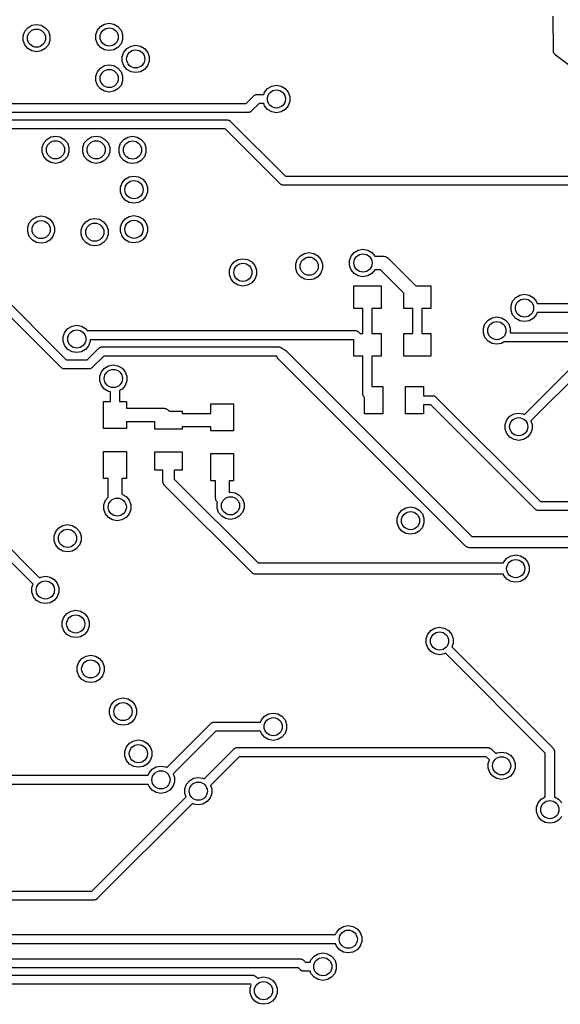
# Model space of a CAD drawing. Extents: x 85.4 to 167.1, y -165.3 to -88.8.
# Tile 9 of 12: x 132.1 to 144, y -125.4 to -103.7. Entities that reach past the tile are written whole.
import ezdxf

# ---------------------------------------------------------------- set-up
doc = ezdxf.new("R2010")
doc.units = 0
doc.header["$MEASUREMENT"] = 0
doc.layers.add('BLACK', color=7, linetype='CONTINUOUS')

msp = doc.modelspace()

# ---------------------------------------------------------------- linework, layer by layer
at = {"layer": 'Black'}
for p, q in [((143.863, -104.366), (143.861, -103.595)), ((132.222, -103.931), (132.289, -103.851)), ((132.289, -103.851), (132.379, -103.798)), ((132.379, -103.798), (132.482, -103.78)), ((132.482, -103.78), (132.585, -103.798)), ((132.585, -103.798), (132.676, -103.851)), ((132.676, -103.851), (132.743, -103.931)), ((133.822, -103.906), (133.889, -103.825)), ((133.889, -103.825), (133.98, -103.773)), ((133.98, -103.773), (134.083, -103.755)), ((134.083, -103.755), (134.186, -103.773)), ((134.186, -103.773), (134.276, -103.825)), ((134.276, -103.825), (134.343, -103.906)), ((132.186, -104.029), (132.222, -103.931)), ((132.186, -104.134), (132.186, -104.029)), ((132.743, -103.931), (132.779, -104.029)), ((132.779, -104.029), (132.779, -104.134)), ((133.786, -104.004), (133.822, -103.906)), ((133.786, -104.108), (133.786, -104.004)), ((134.343, -103.906), (134.379, -104.004)), ((134.379, -104.004), (134.379, -104.108)), ((132.222, -104.232), (132.186, -104.134)), ((132.289, -104.312), (132.222, -104.232)), ((132.379, -104.364), (132.289, -104.312)), ((132.676, -104.312), (132.585, -104.364)), ((132.743, -104.232), (132.676, -104.312)), ((132.779, -104.134), (132.743, -104.232)), ((133.822, -104.207), (133.786, -104.108)), ((133.889, -104.287), (133.822, -104.207)), ((133.98, -104.339), (133.889, -104.287)), ((134.276, -104.287), (134.186, -104.339)), ((134.343, -104.207), (134.276, -104.287)), ((134.379, -104.108), (134.343, -104.207)), ((134.406, -104.388), (134.473, -104.308)), ((134.473, -104.308), (134.564, -104.256)), ((134.564, -104.256), (134.667, -104.238)), ((134.667, -104.238), (134.77, -104.256)), ((134.77, -104.256), (134.86, -104.308)), ((134.86, -104.308), (134.928, -104.388)), ((132.482, -104.383), (132.379, -104.364)), ((132.585, -104.364), (132.482, -104.383)), ((134.083, -104.357), (133.98, -104.339)), ((134.186, -104.339), (134.083, -104.357)), ((134.37, -104.486), (134.406, -104.388)), ((134.37, -104.591), (134.37, -104.486)), ((134.928, -104.388), (134.963, -104.486)), ((134.963, -104.486), (134.963, -104.591)), ((143.865, -104.377), (143.863, -104.366)), ((143.866, -104.389), (143.865, -104.377)), ((143.868, -104.394), (143.866, -104.389)), ((143.869, -104.4), (143.868, -104.394)), ((143.875, -104.41), (143.869, -104.4)), ((143.879, -104.42), (143.875, -104.41)), ((143.884, -104.425), (143.879, -104.42)), ((143.887, -104.43), (143.884, -104.425)), ((143.895, -104.438), (143.887, -104.43)), ((143.903, -104.446), (143.895, -104.438)), ((145.731, -105.821), (143.903, -104.446)), ((133.822, -104.82), (133.889, -104.74)), ((133.889, -104.74), (133.98, -104.687)), ((133.98, -104.687), (134.083, -104.669)), ((134.083, -104.669), (134.186, -104.687)), ((134.186, -104.687), (134.276, -104.74)), ((134.276, -104.74), (134.343, -104.82)), ((134.406, -104.689), (134.37, -104.591)), ((134.473, -104.769), (134.406, -104.689)), ((134.928, -104.689), (134.86, -104.769)), ((134.963, -104.591), (134.928, -104.689)), ((133.786, -104.918), (133.822, -104.82)), ((133.786, -105.023), (133.786, -104.918)), ((134.343, -104.82), (134.379, -104.918)), ((134.379, -104.918), (134.379, -105.023)), ((134.564, -104.822), (134.473, -104.769)), ((134.667, -104.84), (134.564, -104.822)), ((134.77, -104.822), (134.667, -104.84)), ((134.86, -104.769), (134.77, -104.822)), ((133.822, -105.121), (133.786, -105.023)), ((133.889, -105.201), (133.822, -105.121)), ((134.343, -105.121), (134.276, -105.201)), ((134.379, -105.023), (134.343, -105.121)), ((137.571, -105.191), (137.662, -105.138)), ((137.662, -105.138), (137.765, -105.12)), ((137.765, -105.12), (137.868, -105.138)), ((137.868, -105.138), (137.958, -105.191)), ((133.98, -105.253), (133.889, -105.201)), ((134.083, -105.272), (133.98, -105.253)), ((134.186, -105.253), (134.083, -105.272)), ((134.276, -105.201), (134.186, -105.253)), ((137.099, -105.521), (137.27, -105.351)), ((137.27, -105.351), (137.273, -105.348)), ((137.273, -105.348), (137.276, -105.345)), ((137.276, -105.345), (137.287, -105.338)), ((137.287, -105.338), (137.298, -105.331)), ((137.298, -105.331), (137.302, -105.33)), ((137.302, -105.33), (137.306, -105.327)), ((137.306, -105.327), (137.319, -105.325)), ((137.319, -105.325), (137.332, -105.322)), ((137.332, -105.322), (137.336, -105.322)), ((137.336, -105.322), (137.34, -105.321)), ((137.34, -105.321), (137.485, -105.321)), ((137.485, -105.321), (137.504, -105.271)), ((137.504, -105.271), (137.571, -105.191)), ((137.958, -105.191), (138.025, -105.271)), ((138.025, -105.271), (138.061, -105.369)), ((138.061, -105.369), (138.061, -105.474)), ((128.404, -105.521), (137.099, -105.521)), ((137.382, -105.521), (137.211, -105.692)), ((137.485, -105.521), (137.382, -105.521)), ((137.504, -105.572), (137.485, -105.521)), ((137.571, -105.652), (137.504, -105.572)), ((138.025, -105.572), (137.958, -105.652)), ((138.061, -105.474), (138.025, -105.572)), ((137.14, -105.721), (128.445, -105.721)), ((137.145, -105.72), (137.14, -105.721)), ((137.149, -105.721), (137.145, -105.72)), ((137.162, -105.717), (137.149, -105.721)), ((137.175, -105.715), (137.162, -105.717)), ((137.178, -105.713), (137.175, -105.715)), ((137.183, -105.712), (137.178, -105.713)), ((137.193, -105.704), (137.183, -105.712)), ((137.205, -105.698), (137.193, -105.704)), ((137.208, -105.694), (137.205, -105.698)), ((137.211, -105.692), (137.208, -105.694)), ((137.662, -105.704), (137.571, -105.652)), ((137.765, -105.723), (137.662, -105.704)), ((137.868, -105.704), (137.765, -105.723)), ((137.958, -105.652), (137.868, -105.704)), ((129.202, -105.881), (136.679, -105.881)), ((136.679, -105.881), (136.683, -105.882)), ((136.683, -105.882), (136.687, -105.882)), ((136.687, -105.882), (136.7, -105.885)), ((136.7, -105.885), (136.713, -105.887)), ((136.713, -105.887), (136.717, -105.89)), ((136.717, -105.89), (136.721, -105.891)), ((136.721, -105.891), (136.732, -105.898)), ((136.732, -105.898), (136.743, -105.905)), ((136.743, -105.905), (136.746, -105.908)), ((136.746, -105.908), (136.749, -105.911)), ((136.749, -105.911), (137.961, -107.122)), ((136.637, -106.081), (129.243, -106.081)), ((132.707, -106.311), (132.797, -106.258)), ((132.797, -106.258), (132.9, -106.24)), ((132.9, -106.24), (132.9, -106.24)), ((132.9, -106.24), (133.003, -106.258)), ((133.003, -106.258), (133.094, -106.311)), ((133.603, -106.311), (133.693, -106.258)), ((133.693, -106.258), (133.796, -106.24)), ((133.796, -106.24), (133.899, -106.258)), ((133.899, -106.258), (133.99, -106.311)), ((134.402, -106.315), (134.493, -106.262)), ((134.493, -106.262), (134.596, -106.244)), ((134.596, -106.244), (134.699, -106.262)), ((134.699, -106.262), (134.79, -106.315)), ((137.849, -107.293), (136.637, -106.081)), ((132.604, -106.489), (132.64, -106.391)), ((132.64, -106.391), (132.707, -106.311)), ((133.094, -106.311), (133.161, -106.391)), ((133.161, -106.391), (133.197, -106.489)), ((133.5, -106.489), (133.535, -106.391)), ((133.535, -106.391), (133.603, -106.311)), ((133.99, -106.311), (134.057, -106.391)), ((134.057, -106.391), (134.093, -106.489)), ((134.299, -106.493), (134.335, -106.395)), ((134.335, -106.395), (134.402, -106.315)), ((134.79, -106.315), (134.857, -106.395)), ((134.857, -106.395), (134.893, -106.493)), ((132.604, -106.594), (132.604, -106.489)), ((132.64, -106.692), (132.604, -106.594)), ((132.707, -106.772), (132.64, -106.692)), ((133.161, -106.692), (133.094, -106.772)), ((133.197, -106.594), (133.161, -106.692)), ((133.197, -106.489), (133.197, -106.594)), ((133.5, -106.594), (133.5, -106.489)), ((133.535, -106.692), (133.5, -106.594)), ((133.603, -106.772), (133.535, -106.692)), ((134.057, -106.692), (133.99, -106.772)), ((134.093, -106.594), (134.057, -106.692)), ((134.093, -106.489), (134.093, -106.594)), ((134.299, -106.598), (134.299, -106.493)), ((134.335, -106.696), (134.299, -106.598)), ((134.402, -106.776), (134.335, -106.696)), ((134.857, -106.696), (134.79, -106.776)), ((134.893, -106.598), (134.857, -106.696)), ((134.893, -106.493), (134.893, -106.598)), ((132.797, -106.824), (132.707, -106.772)), ((132.9, -106.843), (132.797, -106.824)), ((133.003, -106.824), (132.9, -106.843)), ((132.9, -106.843), (132.9, -106.843)), ((132.9, -106.843), (132.9, -106.843)), ((133.094, -106.772), (133.003, -106.824)), ((133.693, -106.824), (133.603, -106.772)), ((133.796, -106.843), (133.693, -106.824)), ((133.899, -106.824), (133.796, -106.843)), ((133.99, -106.772), (133.899, -106.824)), ((134.493, -106.828), (134.402, -106.776)), ((134.596, -106.846), (134.493, -106.828)), ((134.699, -106.828), (134.596, -106.846)), ((134.79, -106.776), (134.699, -106.828)), ((134.434, -107.188), (134.525, -107.136)), ((134.525, -107.136), (134.628, -107.118)), ((134.628, -107.118), (134.731, -107.136)), ((134.731, -107.136), (134.821, -107.188)), ((137.961, -107.122), (151.473, -107.122)), ((134.331, -107.366), (134.367, -107.268)), ((134.367, -107.268), (134.434, -107.188)), ((134.821, -107.188), (134.888, -107.268)), ((134.888, -107.268), (134.924, -107.366)), ((137.852, -107.295), (137.849, -107.293)), ((137.855, -107.299), (137.852, -107.295)), ((137.866, -107.305), (137.855, -107.299)), ((137.877, -107.313), (137.866, -107.305)), ((137.881, -107.314), (137.877, -107.313)), ((137.885, -107.316), (137.881, -107.314)), ((137.898, -107.318), (137.885, -107.316)), ((137.911, -107.322), (137.898, -107.318)), ((137.915, -107.321), (137.911, -107.322)), ((137.919, -107.322), (137.915, -107.321)), ((151.431, -107.322), (137.919, -107.322)), ((134.331, -107.471), (134.331, -107.366)), ((134.367, -107.569), (134.331, -107.471)), ((134.434, -107.649), (134.367, -107.569)), ((134.888, -107.569), (134.821, -107.649)), ((134.924, -107.471), (134.888, -107.569)), ((134.924, -107.366), (134.924, -107.471)), ((134.525, -107.702), (134.434, -107.649)), ((134.628, -107.72), (134.525, -107.702)), ((134.731, -107.702), (134.628, -107.72)), ((134.821, -107.649), (134.731, -107.702)), ((132.481, -108.015), (132.584, -107.997)), ((132.584, -107.997), (132.687, -108.015)), ((134.525, -108.009), (134.628, -107.991)), ((134.628, -107.991), (134.731, -108.009)), ((132.288, -108.246), (132.323, -108.147)), ((132.323, -108.147), (132.391, -108.067)), ((132.391, -108.067), (132.481, -108.015)), ((132.687, -108.015), (132.778, -108.067)), ((132.778, -108.067), (132.845, -108.147)), ((132.845, -108.147), (132.881, -108.246)), ((133.468, -108.303), (133.504, -108.205)), ((133.504, -108.205), (133.571, -108.125)), ((133.571, -108.125), (133.662, -108.072)), ((133.662, -108.072), (133.765, -108.054)), ((133.765, -108.054), (133.868, -108.072)), ((133.868, -108.072), (133.958, -108.125)), ((133.958, -108.125), (134.025, -108.205)), ((134.025, -108.205), (134.061, -108.303)), ((134.331, -108.24), (134.367, -108.142)), ((134.367, -108.142), (134.434, -108.061)), ((134.434, -108.061), (134.525, -108.009)), ((134.731, -108.009), (134.821, -108.061)), ((134.821, -108.061), (134.888, -108.142)), ((134.888, -108.142), (134.924, -108.24)), ((132.288, -108.35), (132.288, -108.246)), ((132.323, -108.448), (132.288, -108.35)), ((132.881, -108.35), (132.845, -108.448)), ((132.881, -108.246), (132.881, -108.35)), ((133.468, -108.408), (133.468, -108.303)), ((133.504, -108.506), (133.468, -108.408)), ((134.061, -108.408), (134.025, -108.506)), ((134.061, -108.303), (134.061, -108.408)), ((134.331, -108.344), (134.331, -108.24)), ((134.367, -108.443), (134.331, -108.344)), ((134.924, -108.344), (134.888, -108.443)), ((134.924, -108.24), (134.924, -108.344)), ((132.391, -108.529), (132.323, -108.448)), ((132.481, -108.581), (132.391, -108.529)), ((132.584, -108.599), (132.481, -108.581)), ((132.687, -108.581), (132.584, -108.599)), ((132.778, -108.529), (132.687, -108.581)), ((132.845, -108.448), (132.778, -108.529)), ((133.571, -108.586), (133.504, -108.506)), ((133.662, -108.638), (133.571, -108.586)), ((133.765, -108.656), (133.662, -108.638)), ((133.868, -108.638), (133.765, -108.656)), ((133.958, -108.586), (133.868, -108.638)), ((134.025, -108.506), (133.958, -108.586)), ((134.434, -108.523), (134.367, -108.443)), ((134.525, -108.575), (134.434, -108.523)), ((134.628, -108.593), (134.525, -108.575)), ((134.731, -108.575), (134.628, -108.593)), ((134.821, -108.523), (134.731, -108.575)), ((134.888, -108.443), (134.821, -108.523)), ((138.292, -108.874), (138.383, -108.822)), ((138.383, -108.822), (138.486, -108.804)), ((138.486, -108.804), (138.589, -108.822)), ((138.589, -108.822), (138.679, -108.874)), ((139.41, -108.884), (139.477, -108.804)), ((139.477, -108.804), (139.568, -108.751)), ((139.568, -108.751), (139.671, -108.733)), ((139.671, -108.733), (139.774, -108.751)), ((139.774, -108.751), (139.864, -108.804)), ((139.864, -108.804), (139.931, -108.884)), ((136.73, -109.188), (136.766, -109.089)), ((136.766, -109.089), (136.833, -109.009)), ((136.833, -109.009), (136.924, -108.957)), ((136.924, -108.957), (137.027, -108.939)), ((137.027, -108.939), (137.13, -108.957)), ((137.13, -108.957), (137.22, -109.009)), ((137.22, -109.009), (137.288, -109.089)), ((137.288, -109.089), (137.323, -109.188)), ((138.189, -109.053), (138.225, -108.954)), ((138.189, -109.157), (138.189, -109.053)), ((138.225, -108.954), (138.292, -108.874)), ((138.679, -108.874), (138.746, -108.954)), ((138.746, -108.954), (138.782, -109.053)), ((138.782, -109.053), (138.782, -109.157)), ((139.374, -108.982), (139.41, -108.884)), ((139.374, -109.087), (139.374, -108.982)), ((139.41, -109.185), (139.374, -109.087)), ((139.931, -108.884), (139.932, -108.884)), ((139.932, -108.884), (140.119, -108.884)), ((140.119, -108.884), (140.126, -108.886)), ((140.126, -108.886), (140.132, -108.885)), ((140.132, -108.885), (140.151, -108.89)), ((140.151, -108.89), (140.17, -108.894)), ((140.17, -108.894), (140.176, -108.897)), ((140.176, -108.897), (140.182, -108.899)), ((140.182, -108.899), (140.199, -108.91)), ((140.199, -108.91), (140.216, -108.92)), ((140.216, -108.92), (140.22, -108.925)), ((140.22, -108.925), (140.225, -108.928)), ((140.225, -108.928), (140.831, -109.534)), ((136.73, -109.292), (136.73, -109.188)), ((136.766, -109.391), (136.73, -109.292)), ((137.323, -109.292), (137.288, -109.391)), ((137.323, -109.188), (137.323, -109.292)), ((138.225, -109.255), (138.189, -109.157)), ((138.292, -109.336), (138.225, -109.255)), ((138.746, -109.255), (138.679, -109.336)), ((138.782, -109.157), (138.746, -109.255)), ((139.477, -109.265), (139.41, -109.185)), ((139.568, -109.317), (139.477, -109.265)), ((139.864, -109.265), (139.774, -109.317)), ((139.931, -109.185), (139.864, -109.265)), ((139.932, -109.184), (139.931, -109.185)), ((140.057, -109.184), (139.932, -109.184)), ((140.568, -109.696), (140.057, -109.184)), ((136.833, -109.471), (136.766, -109.391)), ((136.924, -109.523), (136.833, -109.471)), ((137.027, -109.541), (136.924, -109.523)), ((137.13, -109.523), (137.027, -109.541)), ((137.22, -109.471), (137.13, -109.523)), ((137.288, -109.391), (137.22, -109.471)), ((138.383, -109.388), (138.292, -109.336)), ((138.486, -109.406), (138.383, -109.388)), ((138.589, -109.388), (138.486, -109.406)), ((138.679, -109.336), (138.589, -109.388)), ((139.671, -109.336), (139.568, -109.317)), ((139.774, -109.317), (139.671, -109.336)), ((133.026, -111.338), (131.426, -109.739)), ((131.566, -109.595), (133.138, -111.168)), ((139.468, -110.034), (139.468, -109.534)), ((139.468, -109.534), (140.068, -109.534)), ((140.068, -109.534), (140.068, -110.034)), ((140.568, -110.034), (140.568, -109.696)), ((140.831, -109.534), (141.168, -109.534)), ((141.168, -109.534), (141.168, -110.034)), ((143.124, -109.742), (143.227, -109.724)), ((143.227, -109.724), (143.33, -109.742)), ((142.93, -109.973), (142.966, -109.875)), ((142.966, -109.875), (143.033, -109.794)), ((143.033, -109.794), (143.124, -109.742)), ((143.33, -109.742), (143.42, -109.794)), ((143.42, -109.794), (143.487, -109.875)), ((143.487, -109.875), (143.506, -109.925)), ((143.506, -109.925), (146.283, -109.925)), ((139.668, -110.034), (139.468, -110.034)), ((139.668, -110.588), (139.668, -110.034)), ((140.068, -110.034), (139.868, -110.034)), ((139.868, -110.034), (139.868, -110.588)), ((140.768, -110.034), (140.568, -110.034)), ((140.768, -110.588), (140.768, -110.034)), ((141.168, -110.034), (140.968, -110.034)), ((140.968, -110.034), (140.968, -110.588)), ((142.93, -110.077), (142.93, -109.973)), ((142.966, -110.176), (142.93, -110.077)), ((143.506, -110.125), (143.487, -110.176)), ((146.217, -110.125), (143.506, -110.125)), ((142.322, -110.472), (142.357, -110.374)), ((142.357, -110.374), (142.425, -110.294)), ((142.425, -110.294), (142.515, -110.241)), ((142.515, -110.241), (142.618, -110.223)), ((142.618, -110.223), (142.721, -110.241)), ((142.721, -110.241), (142.812, -110.294)), ((142.812, -110.294), (142.879, -110.374)), ((142.879, -110.374), (142.915, -110.472)), ((143.033, -110.256), (142.966, -110.176)), ((143.124, -110.308), (143.033, -110.256)), ((143.227, -110.326), (143.124, -110.308)), ((143.33, -110.308), (143.227, -110.326)), ((143.42, -110.256), (143.33, -110.308)), ((143.487, -110.176), (143.42, -110.256)), ((133.072, -110.655), (133.108, -110.557)), ((133.108, -110.557), (133.175, -110.477)), ((133.175, -110.477), (133.266, -110.425)), ((133.266, -110.425), (133.369, -110.407)), ((133.369, -110.407), (133.472, -110.425)), ((133.472, -110.425), (133.562, -110.477)), ((133.562, -110.477), (133.601, -110.524)), ((133.601, -110.524), (139.504, -110.524)), ((139.504, -110.524), (139.508, -110.524)), ((139.508, -110.524), (139.513, -110.524)), ((139.513, -110.524), (139.525, -110.527)), ((139.525, -110.527), (139.538, -110.53)), ((139.538, -110.53), (139.542, -110.532)), ((139.542, -110.532), (139.546, -110.533)), ((139.546, -110.533), (139.557, -110.54)), ((139.557, -110.54), (139.568, -110.547)), ((139.568, -110.547), (139.571, -110.55)), ((139.571, -110.55), (139.575, -110.553)), ((139.575, -110.553), (139.61, -110.588)), ((139.61, -110.588), (139.668, -110.588)), ((139.868, -110.588), (140.068, -110.588)), ((140.068, -110.588), (140.068, -111.088)), ((140.568, -111.088), (140.568, -110.588)), ((140.568, -110.588), (140.768, -110.588)), ((140.968, -110.588), (141.168, -110.588)), ((141.168, -110.588), (141.168, -111.088)), ((142.322, -110.577), (142.322, -110.472)), ((142.357, -110.675), (142.322, -110.577)), ((142.915, -110.472), (142.915, -110.571)), ((142.915, -110.571), (153.024, -110.571)), ((133.072, -110.76), (133.072, -110.655)), ((133.108, -110.858), (133.072, -110.76)), ((133.665, -110.76), (133.629, -110.858)), ((139.463, -110.724), (133.665, -110.724)), ((133.665, -110.724), (133.665, -110.76)), ((139.468, -110.729), (139.463, -110.724)), ((139.468, -111.088), (139.468, -110.729)), ((142.425, -110.755), (142.357, -110.675)), ((142.515, -110.807), (142.425, -110.755)), ((142.618, -110.825), (142.515, -110.807)), ((142.721, -110.807), (142.618, -110.825)), ((142.783, -110.771), (142.721, -110.807)), ((153.066, -110.771), (142.783, -110.771)), ((133.175, -110.938), (133.108, -110.858)), ((133.266, -110.991), (133.175, -110.938)), ((133.369, -111.009), (133.266, -110.991)), ((133.472, -110.991), (133.369, -111.009)), ((133.562, -110.938), (133.472, -110.991)), ((133.629, -110.858), (133.562, -110.938)), ((133.596, -111.168), (133.851, -110.913)), ((133.851, -110.913), (133.855, -110.91)), ((133.855, -110.91), (133.857, -110.907)), ((133.857, -110.907), (133.869, -110.9)), ((133.869, -110.9), (133.879, -110.893)), ((133.879, -110.893), (133.884, -110.892)), ((133.884, -110.892), (133.887, -110.89)), ((133.887, -110.89), (133.9, -110.887)), ((133.9, -110.887), (133.913, -110.884)), ((133.913, -110.884), (133.917, -110.884)), ((133.917, -110.884), (133.922, -110.884)), ((133.922, -110.884), (137.82, -110.884)), ((137.82, -110.884), (137.824, -110.884)), ((137.824, -110.884), (137.829, -110.884)), ((137.829, -110.884), (137.841, -110.887)), ((137.841, -110.887), (137.854, -110.89)), ((137.854, -110.89), (137.858, -110.892)), ((137.858, -110.892), (137.862, -110.893)), ((137.862, -110.893), (137.873, -110.9)), ((137.873, -110.9), (137.884, -110.907)), ((137.884, -110.907), (137.887, -110.91)), ((137.887, -110.91), (137.891, -110.913)), ((137.891, -110.913), (137.913, -110.935)), ((137.913, -110.935), (137.947, -110.944)), ((137.947, -110.944), (137.982, -110.969)), ((137.982, -110.969), (142.069, -115.056)), ((133.138, -111.168), (133.596, -111.168)), ((133.963, -111.084), (133.708, -111.338)), ((137.774, -111.084), (133.963, -111.084)), ((137.781, -111.11), (137.774, -111.084)), ((137.806, -111.146), (137.781, -111.11)), ((141.929, -115.27), (137.806, -111.146)), ((139.668, -111.088), (139.468, -111.088)), ((139.668, -111.919), (139.668, -111.088)), ((140.068, -111.088), (139.868, -111.088)), ((139.868, -111.088), (139.868, -111.757)), ((141.168, -111.088), (140.568, -111.088)), ((143.227, -112.372), (144.418, -111.182)), ((133.029, -111.341), (133.026, -111.338)), ((133.032, -111.344), (133.029, -111.341)), ((133.044, -111.351), (133.032, -111.344)), ((133.054, -111.358), (133.044, -111.351)), ((133.058, -111.359), (133.054, -111.358)), ((133.062, -111.362), (133.058, -111.359)), ((133.075, -111.364), (133.062, -111.362)), ((133.088, -111.367), (133.075, -111.364)), ((133.092, -111.367), (133.088, -111.367)), ((133.096, -111.368), (133.092, -111.367)), ((133.637, -111.368), (133.096, -111.368)), ((133.642, -111.367), (133.637, -111.368)), ((133.646, -111.367), (133.642, -111.367)), ((133.659, -111.364), (133.646, -111.367)), ((133.672, -111.362), (133.659, -111.364)), ((133.676, -111.359), (133.672, -111.362)), ((133.68, -111.358), (133.676, -111.359)), ((133.69, -111.351), (133.68, -111.358)), ((133.702, -111.344), (133.69, -111.351)), ((133.705, -111.341), (133.702, -111.344)), ((133.708, -111.338), (133.705, -111.341)), ((133.876, -111.527), (133.912, -111.428)), ((133.912, -111.428), (133.979, -111.348)), ((133.979, -111.348), (134.07, -111.296)), ((134.07, -111.296), (134.173, -111.278)), ((134.173, -111.278), (134.276, -111.296)), ((134.276, -111.296), (134.366, -111.348)), ((134.366, -111.348), (134.434, -111.428)), ((134.434, -111.428), (134.469, -111.527)), ((144.53, -111.352), (143.369, -112.513)), ((133.876, -111.631), (133.876, -111.527)), ((133.912, -111.729), (133.876, -111.631)), ((134.469, -111.631), (134.434, -111.729)), ((134.469, -111.527), (134.469, -111.631)), ((133.979, -111.81), (133.912, -111.729)), ((134.07, -111.862), (133.979, -111.81)), ((134.11, -111.869), (134.07, -111.862)), ((134.11, -112.083), (134.11, -111.869)), ((134.366, -111.81), (134.31, -111.842)), ((134.31, -111.842), (134.31, -112.083)), ((134.434, -111.729), (134.366, -111.81)), ((139.868, -111.757), (140.106, -111.757)), ((140.106, -111.757), (140.106, -112.357)), ((140.606, -112.357), (140.606, -111.757)), ((140.606, -111.757), (141.006, -111.757)), ((141.006, -111.757), (141.006, -111.957)), ((133.96, -112.683), (133.96, -112.083)), ((133.96, -112.083), (134.11, -112.083)), ((134.31, -112.083), (134.46, -112.083)), ((134.46, -112.083), (134.46, -112.233)), ((139.669, -111.923), (139.668, -111.919)), ((139.669, -111.928), (139.669, -111.923)), ((139.672, -111.94), (139.669, -111.928)), ((139.674, -111.953), (139.672, -111.94)), ((139.677, -111.957), (139.674, -111.953)), ((139.678, -111.961), (139.677, -111.957)), ((139.685, -111.972), (139.678, -111.961)), ((139.692, -111.983), (139.685, -111.972)), ((139.695, -111.986), (139.692, -111.983)), ((139.698, -111.99), (139.695, -111.986)), ((139.706, -111.999), (139.698, -111.99)), ((139.706, -112.357), (139.706, -111.999)), ((141.006, -111.957), (141.206, -111.957)), ((141.206, -111.957), (141.211, -111.958)), ((141.211, -111.958), (141.215, -111.957)), ((141.215, -111.957), (141.228, -111.961)), ((141.228, -111.961), (141.241, -111.963)), ((141.241, -111.963), (141.244, -111.965)), ((141.244, -111.965), (141.249, -111.966)), ((141.249, -111.966), (141.259, -111.974)), ((141.259, -111.974), (141.271, -111.98)), ((141.271, -111.98), (141.274, -111.984)), ((141.274, -111.984), (141.277, -111.986)), ((141.277, -111.986), (143.577, -114.286)), ((134.46, -112.233), (135.278, -112.233)), ((135.278, -112.233), (135.285, -112.235)), ((135.285, -112.235), (135.291, -112.234)), ((135.291, -112.234), (135.31, -112.239)), ((135.31, -112.239), (135.329, -112.242)), ((135.329, -112.242), (135.335, -112.246)), ((135.335, -112.246), (135.341, -112.247)), ((135.341, -112.247), (135.358, -112.259)), ((135.358, -112.259), (135.375, -112.268)), ((135.375, -112.268), (135.379, -112.274)), ((135.379, -112.274), (135.384, -112.277)), ((135.384, -112.277), (135.403, -112.296)), ((135.403, -112.296), (135.691, -112.296)), ((135.691, -112.296), (135.691, -112.346)), ((136.322, -112.346), (136.322, -112.134)), ((136.322, -112.134), (136.822, -112.134)), ((136.822, -112.134), (136.822, -112.734)), ((141.165, -112.157), (141.006, -112.157)), ((141.006, -112.157), (141.006, -112.357)), ((143.465, -114.457), (141.165, -112.157)), ((142.997, -112.358), (143.1, -112.34)), ((143.1, -112.34), (143.203, -112.358)), ((135.091, -112.533), (134.46, -112.533)), ((134.46, -112.533), (134.46, -112.683)), ((135.091, -112.696), (135.091, -112.533)), ((135.691, -112.346), (136.322, -112.346)), ((140.106, -112.357), (139.706, -112.357)), ((141.006, -112.357), (140.606, -112.357)), ((142.803, -112.589), (142.839, -112.491)), ((142.839, -112.491), (142.906, -112.41)), ((142.906, -112.41), (142.997, -112.358)), ((143.203, -112.358), (143.227, -112.372)), ((143.369, -112.513), (143.396, -112.589)), ((134.46, -112.683), (133.96, -112.683)), ((135.691, -112.696), (135.091, -112.696)), ((136.322, -112.646), (135.691, -112.646)), ((135.691, -112.646), (135.691, -112.696)), ((136.322, -112.734), (136.322, -112.646)), ((136.822, -112.734), (136.322, -112.734)), ((142.803, -112.693), (142.803, -112.589)), ((142.839, -112.792), (142.803, -112.693)), ((143.396, -112.693), (143.361, -112.792)), ((143.396, -112.589), (143.396, -112.693)), ((142.906, -112.872), (142.839, -112.792)), ((142.997, -112.924), (142.906, -112.872)), ((143.1, -112.942), (142.997, -112.924)), ((143.203, -112.924), (143.1, -112.942)), ((143.293, -112.872), (143.203, -112.924)), ((143.361, -112.792), (143.293, -112.872)), ((133.96, -113.783), (133.96, -113.183)), ((133.96, -113.183), (134.46, -113.183)), ((134.46, -113.183), (134.46, -113.783)), ((135.091, -113.596), (135.091, -113.196)), ((135.091, -113.196), (135.691, -113.196)), ((135.691, -113.196), (135.691, -113.596)), ((136.322, -113.834), (136.322, -113.234)), ((136.322, -113.234), (136.822, -113.234)), ((136.822, -113.234), (136.822, -113.834)), ((135.266, -113.596), (135.091, -113.596)), ((135.266, -113.846), (135.266, -113.596)), ((135.691, -113.596), (135.516, -113.596)), ((135.516, -113.596), (135.516, -113.794)), ((134.06, -113.783), (133.96, -113.783)), ((134.06, -114.189), (134.06, -113.783)), ((134.46, -113.783), (134.36, -113.783)), ((134.36, -113.783), (134.36, -114.128)), ((135.267, -113.852), (135.266, -113.846)), ((135.266, -113.857), (135.267, -113.852)), ((135.27, -113.873), (135.266, -113.857)), ((135.516, -113.794), (137.363, -115.641)), ((136.422, -113.834), (136.322, -113.834)), ((136.422, -114.2), (136.422, -113.834)), ((136.822, -113.834), (136.722, -113.834)), ((136.722, -113.834), (136.722, -114.087)), ((135.273, -113.889), (135.27, -113.873)), ((135.276, -113.894), (135.273, -113.889)), ((135.277, -113.899), (135.276, -113.894)), ((135.287, -113.912), (135.277, -113.899)), ((135.295, -113.926), (135.287, -113.912)), ((135.299, -113.93), (135.295, -113.926)), ((135.302, -113.934), (135.299, -113.93)), ((137.223, -115.855), (135.302, -113.934)), ((133.964, -114.359), (134, -114.261)), ((134, -114.261), (134.06, -114.189)), ((134.36, -114.128), (134.363, -114.128)), ((134.363, -114.128), (134.454, -114.18)), ((134.454, -114.18), (134.521, -114.261)), ((134.521, -114.261), (134.557, -114.359)), ((136.423, -114.206), (136.422, -114.2)), ((136.422, -114.213), (136.423, -114.206)), ((136.428, -114.232), (136.422, -114.213)), ((136.431, -114.251), (136.428, -114.232)), ((136.434, -114.257), (136.431, -114.251)), ((136.436, -114.263), (136.434, -114.257)), ((136.447, -114.279), (136.436, -114.263)), ((136.457, -114.296), (136.447, -114.279)), ((136.722, -114.087), (136.754, -114.081)), ((136.754, -114.081), (136.857, -114.099)), ((136.857, -114.099), (136.948, -114.151)), ((136.948, -114.151), (137.015, -114.232)), ((137.015, -114.232), (137.051, -114.33)), ((143.577, -114.286), (151.393, -114.286)), ((133.964, -114.463), (133.964, -114.359)), ((134, -114.562), (133.964, -114.463)), ((134.557, -114.463), (134.521, -114.562)), ((134.557, -114.359), (134.557, -114.463)), ((136.462, -114.301), (136.457, -114.296)), ((136.458, -114.33), (136.466, -114.306)), ((136.458, -114.434), (136.458, -114.33)), ((136.493, -114.533), (136.458, -114.434)), ((136.466, -114.306), (136.462, -114.301)), ((136.466, -114.306), (136.466, -114.306)), ((137.051, -114.434), (137.015, -114.533)), ((137.051, -114.33), (137.051, -114.434)), ((140.457, -114.558), (140.524, -114.478)), ((140.524, -114.478), (140.615, -114.426)), ((140.615, -114.426), (140.718, -114.408)), ((140.718, -114.408), (140.821, -114.426)), ((140.821, -114.426), (140.911, -114.478)), ((140.911, -114.478), (140.979, -114.558)), ((143.469, -114.46), (143.465, -114.457)), ((143.472, -114.463), (143.469, -114.46)), ((143.483, -114.47), (143.472, -114.463)), ((143.494, -114.477), (143.483, -114.47)), ((143.498, -114.478), (143.494, -114.477)), ((143.502, -114.48), (143.498, -114.478)), ((143.514, -114.483), (143.502, -114.48)), ((143.527, -114.486), (143.514, -114.483)), ((143.531, -114.486), (143.527, -114.486)), ((143.536, -114.486), (143.531, -114.486)), ((151.393, -114.486), (143.536, -114.486)), ((134.067, -114.642), (134, -114.562)), ((134.157, -114.694), (134.067, -114.642)), ((134.26, -114.712), (134.157, -114.694)), ((134.363, -114.694), (134.26, -114.712)), ((134.454, -114.642), (134.363, -114.694)), ((134.521, -114.562), (134.454, -114.642)), ((136.561, -114.613), (136.493, -114.533)), ((136.651, -114.665), (136.561, -114.613)), ((136.754, -114.683), (136.651, -114.665)), ((136.857, -114.665), (136.754, -114.683)), ((136.948, -114.613), (136.857, -114.665)), ((137.015, -114.533), (136.948, -114.613)), ((140.421, -114.656), (140.457, -114.558)), ((140.421, -114.761), (140.421, -114.656)), ((140.979, -114.558), (141.014, -114.656)), ((141.014, -114.656), (141.014, -114.761)), ((132.904, -114.948), (132.972, -114.868)), ((132.972, -114.868), (133.062, -114.816)), ((133.062, -114.816), (133.165, -114.798)), ((133.165, -114.798), (133.268, -114.816)), ((133.268, -114.816), (133.359, -114.868)), ((133.359, -114.868), (133.426, -114.948)), ((140.457, -114.859), (140.421, -114.761)), ((140.524, -114.939), (140.457, -114.859)), ((140.615, -114.992), (140.524, -114.939)), ((140.911, -114.939), (140.821, -114.992)), ((140.979, -114.859), (140.911, -114.939)), ((141.014, -114.761), (140.979, -114.859)), ((132.408, -116.108), (131.428, -115.129)), ((131.54, -114.958), (132.549, -115.967)), ((132.869, -115.047), (132.904, -114.948)), ((132.869, -115.151), (132.869, -115.047)), ((132.904, -115.25), (132.869, -115.151)), ((133.426, -114.948), (133.462, -115.047)), ((133.462, -115.151), (133.426, -115.25)), ((133.462, -115.047), (133.462, -115.151)), ((140.718, -115.01), (140.615, -114.992)), ((140.821, -114.992), (140.718, -115.01)), ((142.069, -115.056), (148.238, -115.056)), ((132.972, -115.33), (132.904, -115.25)), ((133.062, -115.382), (132.972, -115.33)), ((133.359, -115.33), (133.268, -115.382)), ((133.426, -115.25), (133.359, -115.33)), ((141.934, -115.273), (141.929, -115.27)), ((141.937, -115.277), (141.934, -115.273)), ((141.951, -115.285), (141.937, -115.277)), ((141.965, -115.295), (141.951, -115.285)), ((141.97, -115.296), (141.965, -115.295)), ((141.975, -115.299), (141.97, -115.296)), ((141.991, -115.302), (141.975, -115.299)), ((142.007, -115.306), (141.991, -115.302)), ((142.012, -115.305), (142.007, -115.306)), ((142.018, -115.306), (142.012, -115.305)), ((148.238, -115.306), (142.018, -115.306)), ((133.165, -115.4), (133.062, -115.382)), ((133.268, -115.382), (133.165, -115.4)), ((142.773, -115.616), (142.84, -115.536)), ((142.84, -115.536), (142.931, -115.483)), ((142.931, -115.483), (143.034, -115.465)), ((143.034, -115.465), (143.137, -115.483)), ((143.137, -115.483), (143.227, -115.536)), ((143.227, -115.536), (143.294, -115.616)), ((137.363, -115.641), (142.609, -115.641)), ((142.609, -115.641), (142.764, -115.641)), ((142.764, -115.641), (142.773, -115.616)), ((143.294, -115.616), (143.33, -115.714)), ((143.33, -115.714), (143.33, -115.819)), ((132.549, -115.967), (132.574, -115.953)), ((132.574, -115.953), (132.677, -115.935)), ((132.677, -115.935), (132.78, -115.953)), ((132.78, -115.953), (132.87, -116.005)), ((132.87, -116.005), (132.938, -116.085)), ((137.227, -115.858), (137.223, -115.855)), ((137.231, -115.862), (137.227, -115.858)), ((137.245, -115.87), (137.231, -115.862)), ((137.258, -115.88), (137.245, -115.87)), ((137.263, -115.881), (137.258, -115.88)), ((137.268, -115.884), (137.263, -115.881)), ((137.284, -115.887), (137.268, -115.884)), ((137.3, -115.891), (137.284, -115.887)), ((137.306, -115.89), (137.3, -115.891)), ((137.311, -115.891), (137.306, -115.89)), ((142.609, -115.891), (137.311, -115.891)), ((142.764, -115.891), (142.609, -115.891)), ((142.773, -115.917), (142.764, -115.891)), ((142.84, -115.997), (142.773, -115.917)), ((142.931, -116.049), (142.84, -115.997)), ((143.227, -115.997), (143.137, -116.049)), ((143.294, -115.917), (143.227, -115.997)), ((143.33, -115.819), (143.294, -115.917)), ((132.38, -116.184), (132.408, -116.108)), ((132.38, -116.288), (132.38, -116.184)), ((132.938, -116.085), (132.973, -116.184)), ((132.973, -116.184), (132.973, -116.288)), ((143.034, -116.067), (142.931, -116.049)), ((143.137, -116.049), (143.034, -116.067)), ((132.416, -116.387), (132.38, -116.288)), ((132.483, -116.467), (132.416, -116.387)), ((132.938, -116.387), (132.87, -116.467)), ((132.973, -116.288), (132.938, -116.387)), ((132.574, -116.519), (132.483, -116.467)), ((132.677, -116.537), (132.574, -116.519)), ((132.78, -116.519), (132.677, -116.537)), ((132.87, -116.467), (132.78, -116.519)), ((133.05, -116.932), (133.085, -116.834)), ((133.085, -116.834), (133.153, -116.754)), ((133.153, -116.754), (133.243, -116.702)), ((133.243, -116.702), (133.346, -116.684)), ((133.346, -116.684), (133.449, -116.702)), ((133.449, -116.702), (133.54, -116.754)), ((133.54, -116.754), (133.607, -116.834)), ((133.607, -116.834), (133.643, -116.932)), ((133.05, -117.037), (133.05, -116.932)), ((133.085, -117.135), (133.05, -117.037)), ((133.643, -117.037), (133.607, -117.135)), ((133.643, -116.932), (133.643, -117.037)), ((141.164, -117.13), (141.254, -117.078)), ((141.254, -117.078), (141.357, -117.059)), ((141.357, -117.059), (141.46, -117.078)), ((141.46, -117.078), (141.551, -117.13)), ((133.153, -117.215), (133.085, -117.135)), ((133.243, -117.268), (133.153, -117.215)), ((133.346, -117.286), (133.243, -117.268)), ((133.449, -117.268), (133.346, -117.286)), ((133.54, -117.215), (133.449, -117.268)), ((133.607, -117.135), (133.54, -117.215)), ((141.061, -117.308), (141.096, -117.21)), ((141.061, -117.413), (141.061, -117.308)), ((141.096, -117.21), (141.164, -117.13)), ((141.551, -117.13), (141.618, -117.21)), ((141.618, -117.21), (141.654, -117.308)), ((141.654, -117.308), (141.654, -117.413)), ((141.096, -117.511), (141.061, -117.413)), ((141.164, -117.591), (141.096, -117.511)), ((141.654, -117.413), (141.626, -117.488)), ((141.626, -117.488), (143.856, -119.718)), ((133.415, -117.825), (133.483, -117.745)), ((133.483, -117.745), (133.573, -117.692)), ((133.573, -117.692), (133.676, -117.674)), ((133.676, -117.674), (133.779, -117.692)), ((133.779, -117.692), (133.87, -117.745)), ((133.87, -117.745), (133.937, -117.825)), ((141.254, -117.644), (141.164, -117.591)), ((141.357, -117.662), (141.254, -117.644)), ((141.46, -117.644), (141.357, -117.662)), ((141.485, -117.629), (141.46, -117.644)), ((143.685, -119.83), (141.485, -117.629)), ((133.38, -117.923), (133.415, -117.825)), ((133.38, -118.028), (133.38, -117.923)), ((133.937, -117.825), (133.973, -117.923)), ((133.973, -117.923), (133.973, -118.028)), ((133.415, -118.126), (133.38, -118.028)), ((133.483, -118.206), (133.415, -118.126)), ((133.937, -118.126), (133.87, -118.206)), ((133.973, -118.028), (133.937, -118.126)), ((133.573, -118.258), (133.483, -118.206)), ((133.676, -118.276), (133.573, -118.258)), ((133.779, -118.258), (133.676, -118.276)), ((133.87, -118.206), (133.779, -118.258)), ((134.194, -118.684), (134.284, -118.632)), ((134.284, -118.632), (134.387, -118.614)), ((134.387, -118.614), (134.49, -118.632)), ((134.49, -118.632), (134.581, -118.684)), ((134.091, -118.863), (134.127, -118.765)), ((134.127, -118.765), (134.194, -118.684)), ((134.581, -118.684), (134.648, -118.765)), ((134.648, -118.765), (134.684, -118.863)), ((134.091, -118.967), (134.091, -118.863)), ((134.127, -119.066), (134.091, -118.967)), ((134.194, -119.146), (134.127, -119.066)), ((134.648, -119.066), (134.581, -119.146)), ((134.684, -118.967), (134.648, -119.066)), ((134.684, -118.863), (134.684, -118.967)), ((137.433, -119.098), (137.5, -119.018)), ((137.5, -119.018), (137.591, -118.966)), ((137.591, -118.966), (137.694, -118.948)), ((137.694, -118.948), (137.797, -118.966)), ((137.797, -118.966), (137.887, -119.018)), ((137.887, -119.018), (137.954, -119.098)), ((134.284, -119.198), (134.194, -119.146)), ((134.387, -119.216), (134.284, -119.198)), ((134.49, -119.198), (134.387, -119.216)), ((134.581, -119.146), (134.49, -119.198)), ((135.349, -120.149), (136.32, -119.178)), ((136.32, -119.178), (136.324, -119.176)), ((136.324, -119.176), (136.326, -119.172)), ((136.326, -119.172), (136.338, -119.166)), ((136.338, -119.166), (136.348, -119.158)), ((136.348, -119.158), (136.353, -119.157)), ((136.353, -119.157), (136.356, -119.155)), ((136.356, -119.155), (136.369, -119.153)), ((136.369, -119.153), (136.382, -119.149)), ((136.382, -119.149), (136.386, -119.15)), ((136.386, -119.15), (136.391, -119.149)), ((136.391, -119.149), (137.269, -119.149)), ((137.269, -119.149), (137.414, -119.149)), ((137.414, -119.149), (137.433, -119.098)), ((137.954, -119.098), (137.99, -119.197)), ((137.99, -119.197), (137.99, -119.301)), ((136.432, -119.349), (135.491, -120.29)), ((137.269, -119.349), (136.432, -119.349)), ((137.414, -119.349), (137.269, -119.349)), ((137.433, -119.4), (137.414, -119.349)), ((137.5, -119.48), (137.433, -119.4)), ((137.591, -119.532), (137.5, -119.48)), ((137.887, -119.48), (137.797, -119.532)), ((137.954, -119.4), (137.887, -119.48)), ((137.99, -119.301), (137.954, -119.4)), ((134.43, -119.789), (134.465, -119.691)), ((134.465, -119.691), (134.533, -119.611)), ((134.533, -119.611), (134.623, -119.559)), ((134.623, -119.559), (134.726, -119.541)), ((134.726, -119.541), (134.829, -119.559)), ((134.829, -119.559), (134.92, -119.611)), ((134.92, -119.611), (134.987, -119.691)), ((134.987, -119.691), (135.023, -119.789)), ((136.86, -119.718), (136.864, -119.717)), ((136.864, -119.717), (136.868, -119.715)), ((136.868, -119.715), (136.881, -119.713)), ((136.881, -119.713), (136.893, -119.709)), ((136.893, -119.709), (136.898, -119.71)), ((136.898, -119.71), (136.902, -119.709)), ((136.902, -119.709), (142.423, -119.709)), ((137.694, -119.55), (137.591, -119.532)), ((137.797, -119.532), (137.694, -119.55)), ((142.423, -119.709), (142.427, -119.71)), ((142.427, -119.71), (142.431, -119.709)), ((142.431, -119.709), (142.444, -119.713)), ((142.444, -119.713), (142.457, -119.715)), ((142.457, -119.715), (142.461, -119.717)), ((142.461, -119.717), (142.465, -119.718)), ((134.43, -119.894), (134.43, -119.789)), ((134.465, -119.992), (134.43, -119.894)), ((135.023, -119.894), (134.987, -119.992)), ((135.023, -119.789), (135.023, -119.894)), ((136.273, -120.297), (136.831, -119.738)), ((136.944, -119.909), (136.414, -120.438)), ((136.831, -119.738), (136.835, -119.736)), ((136.835, -119.736), (136.838, -119.732)), ((136.838, -119.732), (136.849, -119.726)), ((136.849, -119.726), (136.86, -119.718)), ((142.381, -119.909), (136.944, -119.909)), ((142.453, -119.981), (142.381, -119.909)), ((142.465, -119.718), (142.475, -119.726)), ((142.475, -119.726), (142.487, -119.732)), ((142.487, -119.732), (142.49, -119.736)), ((142.49, -119.736), (142.493, -119.738)), ((142.493, -119.738), (142.595, -119.84)), ((142.595, -119.84), (142.62, -119.826)), ((142.62, -119.826), (142.723, -119.808)), ((142.723, -119.808), (142.826, -119.826)), ((142.826, -119.826), (142.916, -119.878)), ((142.916, -119.878), (142.983, -119.959)), ((143.685, -120.791), (143.685, -119.83)), ((143.856, -119.718), (143.859, -119.722)), ((143.859, -119.722), (143.862, -119.725)), ((143.862, -119.725), (143.869, -119.736)), ((143.869, -119.736), (143.876, -119.747)), ((143.876, -119.747), (143.877, -119.751)), ((143.877, -119.751), (143.879, -119.755)), ((143.879, -119.755), (143.882, -119.768)), ((143.882, -119.768), (143.885, -119.78)), ((143.885, -119.78), (143.885, -119.785)), ((143.885, -119.785), (143.885, -119.789)), ((143.885, -119.789), (143.885, -120.791)), ((134.533, -120.072), (134.465, -119.992)), ((134.623, -120.125), (134.533, -120.072)), ((134.726, -120.143), (134.623, -120.125)), ((134.829, -120.125), (134.726, -120.143)), ((134.92, -120.072), (134.829, -120.125)), ((134.987, -119.992), (134.92, -120.072)), ((135.028, -120.187), (135.119, -120.135)), ((135.119, -120.135), (135.222, -120.117)), ((135.222, -120.117), (135.325, -120.135)), ((135.325, -120.135), (135.349, -120.149)), ((142.426, -120.057), (142.453, -119.981)), ((142.426, -120.161), (142.426, -120.057)), ((142.983, -119.959), (143.019, -120.057)), ((143.019, -120.057), (143.019, -120.161)), ((128.178, -120.318), (134.942, -120.318)), ((134.942, -120.318), (134.961, -120.267)), ((134.961, -120.267), (135.028, -120.187)), ((135.491, -120.29), (135.518, -120.366)), ((135.518, -120.366), (135.518, -120.47)), ((135.941, -120.385), (136.044, -120.367)), ((136.044, -120.367), (136.147, -120.385)), ((136.171, -120.399), (136.273, -120.297)), ((136.273, -120.297), (136.273, -120.297)), ((142.462, -120.26), (142.426, -120.161)), ((142.529, -120.34), (142.462, -120.26)), ((142.62, -120.392), (142.529, -120.34)), ((142.916, -120.34), (142.826, -120.392)), ((142.983, -120.26), (142.916, -120.34)), ((143.019, -120.161), (142.983, -120.26)), ((134.942, -120.518), (128.22, -120.518)), ((134.961, -120.569), (134.942, -120.518)), ((135.028, -120.649), (134.961, -120.569)), ((135.482, -120.569), (135.415, -120.649)), ((135.518, -120.47), (135.482, -120.569)), ((135.747, -120.615), (135.783, -120.517)), ((135.783, -120.517), (135.85, -120.437)), ((135.85, -120.437), (135.941, -120.385)), ((136.147, -120.385), (136.171, -120.399)), ((136.414, -120.438), (136.313, -120.54)), ((136.313, -120.54), (136.34, -120.615)), ((136.414, -120.438), (136.414, -120.438)), ((142.723, -120.41), (142.62, -120.392)), ((142.826, -120.392), (142.723, -120.41)), ((133.701, -122.869), (135.774, -120.795)), ((135.119, -120.701), (135.028, -120.649)), ((135.222, -120.719), (135.119, -120.701)), ((135.325, -120.701), (135.222, -120.719)), ((135.415, -120.649), (135.325, -120.701)), ((135.747, -120.72), (135.747, -120.615)), ((135.774, -120.795), (135.747, -120.72)), ((136.34, -120.72), (136.304, -120.818)), ((136.34, -120.615), (136.34, -120.72)), ((143.592, -120.843), (143.682, -120.791)), ((143.682, -120.791), (143.685, -120.791)), ((143.885, -120.791), (143.888, -120.791)), ((143.888, -120.791), (143.979, -120.843)), ((135.916, -120.937), (133.813, -123.04)), ((135.941, -120.951), (135.916, -120.937)), ((136.044, -120.969), (135.941, -120.951)), ((136.147, -120.951), (136.044, -120.969)), ((136.237, -120.898), (136.147, -120.951)), ((136.304, -120.818), (136.237, -120.898)), ((143.489, -121.022), (143.525, -120.924)), ((143.525, -120.924), (143.592, -120.843)), ((143.979, -120.843), (144.046, -120.924)), ((143.489, -121.126), (143.489, -121.022)), ((143.525, -121.225), (143.489, -121.126)), ((143.592, -121.305), (143.525, -121.225)), ((144.046, -121.225), (143.979, -121.305)), ((143.682, -121.357), (143.592, -121.305)), ((143.785, -121.375), (143.682, -121.357)), ((143.888, -121.357), (143.785, -121.375)), ((143.979, -121.305), (143.888, -121.357)), ((128.548, -122.869), (133.701, -122.869)), ((133.742, -123.069), (128.548, -123.069)), ((133.747, -123.068), (133.742, -123.069)), ((133.751, -123.069), (133.747, -123.068)), ((133.764, -123.065), (133.751, -123.069)), ((133.777, -123.063), (133.764, -123.065)), ((133.78, -123.061), (133.777, -123.063)), ((133.785, -123.06), (133.78, -123.061)), ((133.795, -123.052), (133.785, -123.06)), ((133.807, -123.046), (133.795, -123.052)), ((133.809, -123.042), (133.807, -123.046)), ((133.813, -123.04), (133.809, -123.042)), ((127.131, -123.829), (138.923, -123.829)), ((138.923, -123.829), (139.068, -123.829)), ((139.068, -123.829), (139.086, -123.778)), ((139.086, -123.778), (139.153, -123.698)), ((139.153, -123.698), (139.244, -123.646)), ((139.244, -123.646), (139.347, -123.628)), ((139.347, -123.628), (139.45, -123.646)), ((139.45, -123.646), (139.54, -123.698)), ((139.54, -123.698), (139.608, -123.778)), ((139.608, -123.778), (139.643, -123.877)), ((138.923, -124.029), (127.09, -124.029)), ((139.068, -124.029), (138.923, -124.029)), ((139.086, -124.08), (139.068, -124.029)), ((139.643, -123.981), (139.608, -124.08)), ((139.643, -123.877), (139.643, -123.981)), ((138.593, -124.303), (138.684, -124.251)), ((138.684, -124.251), (138.787, -124.232)), ((138.787, -124.232), (138.89, -124.251)), ((138.89, -124.251), (138.98, -124.303)), ((139.153, -124.16), (139.086, -124.08)), ((139.244, -124.212), (139.153, -124.16)), ((139.347, -124.23), (139.244, -124.212)), ((139.45, -124.212), (139.347, -124.23)), ((139.54, -124.16), (139.45, -124.212)), ((139.608, -124.08), (139.54, -124.16)), ((123.746, -124.363), (138.292, -124.363)), ((138.292, -124.363), (138.297, -124.364)), ((138.297, -124.364), (138.301, -124.364)), ((138.301, -124.364), (138.314, -124.367)), ((138.314, -124.367), (138.327, -124.369)), ((138.327, -124.369), (138.33, -124.372)), ((138.33, -124.372), (138.335, -124.373)), ((138.335, -124.373), (138.345, -124.38)), ((138.345, -124.38), (138.357, -124.387)), ((138.357, -124.387), (138.359, -124.39)), ((138.359, -124.39), (138.363, -124.393)), ((138.363, -124.393), (138.404, -124.434)), ((138.404, -124.434), (138.508, -124.434)), ((138.508, -124.434), (138.526, -124.383)), ((138.526, -124.383), (138.593, -124.303)), ((138.98, -124.303), (139.048, -124.383)), ((139.048, -124.383), (139.083, -124.481)), ((139.083, -124.481), (139.083, -124.586)), ((138.251, -124.563), (123.705, -124.563)), ((138.292, -124.604), (138.251, -124.563)), ((138.295, -124.607), (138.292, -124.604)), ((138.298, -124.61), (138.295, -124.607)), ((138.31, -124.617), (138.298, -124.61)), ((138.32, -124.624), (138.31, -124.617)), ((138.324, -124.625), (138.32, -124.624)), ((138.328, -124.628), (138.324, -124.625)), ((138.341, -124.63), (138.328, -124.628)), ((138.354, -124.633), (138.341, -124.63)), ((138.358, -124.633), (138.354, -124.633)), ((138.363, -124.634), (138.358, -124.633)), ((138.508, -124.634), (138.363, -124.634)), ((138.526, -124.684), (138.508, -124.634)), ((138.593, -124.764), (138.526, -124.684)), ((139.048, -124.684), (138.98, -124.764)), ((139.083, -124.586), (139.048, -124.684)), ((123.025, -124.723), (137.243, -124.723)), ((137.243, -124.723), (137.247, -124.724)), ((137.247, -124.724), (137.251, -124.724)), ((137.251, -124.724), (137.264, -124.727)), ((137.264, -124.727), (137.277, -124.729)), ((137.277, -124.729), (137.281, -124.732)), ((137.281, -124.732), (137.285, -124.733)), ((137.285, -124.733), (137.296, -124.74)), ((137.296, -124.74), (137.307, -124.747)), ((137.307, -124.747), (137.31, -124.75)), ((137.31, -124.75), (137.313, -124.753)), ((137.313, -124.753), (137.354, -124.793)), ((137.354, -124.793), (137.378, -124.779)), ((137.378, -124.779), (137.481, -124.761)), ((137.481, -124.761), (137.584, -124.779)), ((137.584, -124.779), (137.675, -124.831)), ((137.675, -124.831), (137.742, -124.911)), ((137.742, -124.911), (137.778, -125.01)), ((138.684, -124.817), (138.593, -124.764)), ((138.787, -124.835), (138.684, -124.817)), ((138.89, -124.817), (138.787, -124.835)), ((138.98, -124.764), (138.89, -124.817)), ((137.201, -124.923), (122.983, -124.923)), ((137.185, -125.01), (137.212, -124.934)), ((137.185, -125.114), (137.185, -125.01)), ((137.22, -125.212), (137.185, -125.114)), ((137.212, -124.934), (137.201, -124.923)), ((137.778, -125.114), (137.742, -125.212)), ((137.778, -125.01), (137.778, -125.114)), ((137.288, -125.293), (137.22, -125.212)), ((137.378, -125.345), (137.288, -125.293)), ((137.481, -125.363), (137.378, -125.345)), ((137.584, -125.345), (137.481, -125.363)), ((137.675, -125.293), (137.584, -125.345)), ((137.742, -125.212), (137.675, -125.293))]:
    msp.add_line(p, q, dxfattribs=at)
for centre in [(132.482, -104.081), (134.083, -104.056), (134.667, -104.539), (134.083, -104.97), (137.765, -105.421), (132.9, -106.541), (132.9, -106.541), (133.796, -106.541), (134.596, -106.545), (134.628, -107.419), (132.584, -108.298), (133.765, -108.355), (134.628, -108.292), (139.671, -109.034), (137.027, -109.24), (138.486, -109.105), (143.227, -110.025), (142.618, -110.524), (133.369, -110.708), (134.173, -111.579), (143.1, -112.641), (134.26, -114.411), (136.754, -114.382), (140.718, -114.709), (133.165, -115.099), (143.034, -115.766), (132.677, -116.236), (133.346, -116.985), (141.357, -117.361), (133.676, -117.975), (134.387, -118.915), (137.694, -119.249), (134.726, -119.842), (142.723, -120.109), (135.222, -120.418), (136.044, -120.668), (143.785, -121.074), (139.347, -123.929), (138.787, -124.534), (137.481, -125.062)]:
    msp.add_circle(centre, 0.2, dxfattribs=at)

doc.saveas('drawing.dxf')
